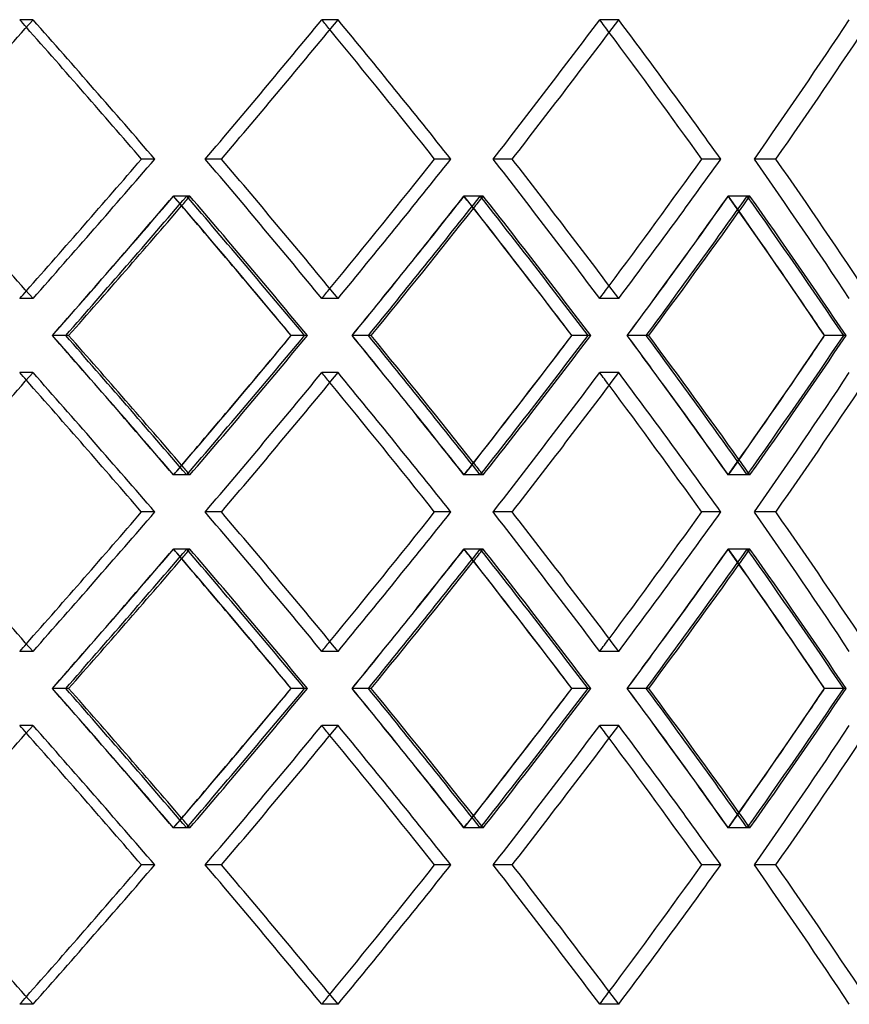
# Model space of a CAD drawing. Header units: millimetres. Extents: x -380 to 380, y -199 to 344.
# Tile 9 of 11: x 119 to 191, y 1 to 87. Entities that reach past the tile are written whole.
import ezdxf

# ---------------------------------------------------------------- set-up
doc = ezdxf.new("R2010")
doc.units = ezdxf.units.MM
doc.layers.add('HIDDEN', color=7, linetype='Continuous')
doc.layers.add('THICK', color=7, linetype='Continuous')

msp = doc.modelspace()

# ---------------------------------------------------------------- linework, layer by layer
at = {"layer": 'HIDDEN'}
for p, q in [((119.666, 86.769), (118.504, 86.769)), ((119.666, 86.769), (118.504, 86.769)), ((146.277, 86.769), (144.857, 86.769)), ((146.277, 86.769), (144.857, 86.769)), ((170.754, 86.769), (169.096, 86.769)), ((170.754, 86.769), (169.096, 86.769)), ((130.293, 74.617), (129.13, 74.617)), ((136.113, 74.617), (134.691, 74.617)), ((136.113, 74.617), (134.691, 74.617)), ((156.115, 74.617), (154.693, 74.617)), ((161.468, 74.617), (159.808, 74.617)), ((161.468, 74.617), (159.808, 74.617)), ((179.66, 74.617), (178, 74.617)), ((184.468, 74.617), (182.595, 74.617)), ((184.468, 74.617), (182.595, 74.617)), ((133.074, 71.386), (131.91, 71.386)), ((133.355, 71.386), (131.932, 71.386)), ((158.676, 71.386), (157.253, 71.386)), ((158.935, 71.386), (157.274, 71.386)), ((181.964, 71.386), (180.303, 71.386)), ((182.196, 71.386), (180.322, 71.386)), ((119.666, 62.464), (118.504, 62.464)), ((119.666, 62.464), (118.504, 62.464)), ((146.277, 62.464), (144.857, 62.464)), ((146.277, 62.464), (144.857, 62.464)), ((170.754, 62.464), (169.096, 62.464)), ((170.754, 62.464), (169.096, 62.464)), ((122.518, 59.233), (121.348, 59.233)), ((122.518, 59.233), (121.356, 59.233)), ((143.606, 59.233), (142.186, 59.233)), ((148.924, 59.233), (147.497, 59.233)), ((148.924, 59.233), (147.504, 59.233)), ((168.322, 59.233), (166.664, 59.233)), ((173.159, 59.233), (171.495, 59.233)), ((173.159, 59.233), (171.501, 59.233)), ((190.584, 59.233), (188.712, 59.233)), ((119.666, 56.002), (118.504, 56.002)), ((119.666, 56.002), (118.504, 56.002)), ((146.277, 56.002), (144.857, 56.002)), ((146.277, 56.002), (144.857, 56.002)), ((170.754, 56.002), (169.096, 56.002)), ((170.754, 56.002), (169.096, 56.002)), ((133.074, 47.081), (131.91, 47.081)), ((133.355, 47.081), (131.932, 47.081)), ((158.676, 47.081), (157.253, 47.081)), ((158.935, 47.081), (157.274, 47.081)), ((181.964, 47.081), (180.303, 47.081)), ((182.196, 47.081), (180.322, 47.081)), ((130.293, 43.85), (129.13, 43.85)), ((136.113, 43.85), (134.691, 43.85)), ((136.113, 43.85), (134.691, 43.85)), ((156.115, 43.85), (154.693, 43.85)), ((161.468, 43.85), (159.808, 43.85)), ((161.468, 43.85), (159.808, 43.85)), ((179.66, 43.85), (178, 43.85)), ((184.468, 43.85), (182.595, 43.85)), ((184.468, 43.85), (182.595, 43.85)), ((133.074, 40.619), (131.91, 40.619)), ((133.355, 40.619), (131.932, 40.619)), ((158.676, 40.619), (157.253, 40.619)), ((158.935, 40.619), (157.274, 40.619)), ((181.964, 40.619), (180.303, 40.619)), ((182.196, 40.619), (180.322, 40.619)), ((119.666, 31.698), (118.504, 31.698)), ((119.666, 31.698), (118.504, 31.698)), ((146.277, 31.698), (144.857, 31.698)), ((146.277, 31.698), (144.857, 31.698)), ((170.754, 31.698), (169.096, 31.698)), ((170.754, 31.698), (169.096, 31.698)), ((122.518, 28.467), (121.348, 28.467)), ((122.518, 28.467), (121.356, 28.467)), ((143.606, 28.467), (142.186, 28.467)), ((148.924, 28.467), (147.497, 28.467)), ((148.924, 28.467), (147.504, 28.467)), ((168.322, 28.467), (166.664, 28.467)), ((173.159, 28.467), (171.495, 28.467)), ((173.159, 28.467), (171.501, 28.467)), ((190.584, 28.467), (188.712, 28.467)), ((119.666, 25.236), (118.504, 25.236)), ((119.666, 25.236), (118.504, 25.236)), ((146.277, 25.236), (144.857, 25.236)), ((146.277, 25.236), (144.857, 25.236)), ((170.754, 25.236), (169.096, 25.236)), ((170.754, 25.236), (169.096, 25.236)), ((133.074, 16.314), (131.91, 16.314)), ((133.355, 16.314), (131.932, 16.314)), ((158.676, 16.314), (157.253, 16.314)), ((158.935, 16.314), (157.274, 16.314)), ((181.964, 16.314), (180.303, 16.314)), ((182.196, 16.314), (180.322, 16.314)), ((130.293, 13.083), (129.13, 13.083)), ((136.113, 13.083), (134.691, 13.083)), ((136.113, 13.083), (134.691, 13.083)), ((156.115, 13.083), (154.693, 13.083)), ((161.468, 13.083), (159.808, 13.083)), ((161.468, 13.083), (159.808, 13.083)), ((179.66, 13.083), (178, 13.083)), ((184.468, 13.083), (182.595, 13.083)), ((184.468, 13.083), (182.595, 13.083)), ((119.666, 0.931), (118.504, 0.931)), ((119.666, 0.931), (118.504, 0.931)), ((146.277, 0.931), (144.857, 0.931)), ((146.277, 0.931), (144.857, 0.931)), ((170.754, 0.931), (169.096, 0.931)), ((170.754, 0.931), (169.096, 0.931))]:
    msp.add_line(p, q, dxfattribs=at)
for centre, major_axis, ratio, start_param, end_param in [((0, 86.769), (247.59, -247.59), 0.246478, 1.326563, 1.329135), ((0, 86.769), (250.018, -250.018), 0.246478, 1.281925, 1.329135), ((0, 86.769), (243.454, 243.454), 0.311613, -1.316394, -1.26872), ((0, 86.769), (243.454, 243.454), 0.311613, -1.316394, -1.26872), ((0, 86.769), (243.454, -243.454), 0.311613, 1.265337, 1.26872), ((0, 86.769), (245.841, -245.841), 0.311613, 1.22151, 1.26872), ((0, 86.769), (238.429, 238.429), 0.37925, -1.255979, -1.208305), ((0, 86.769), (238.429, 238.429), 0.37925, -1.255979, -1.208305), ((0, 86.769), (238.429, -238.429), 0.37925, 1.203962, 1.208305), ((0, 86.769), (240.767, -240.767), 0.37925, 1.161094, 1.208305), ((0, 86.769), (232.534, 232.534), 0.450063, -1.195563, -1.14789), ((0, 86.769), (232.534, 232.534), 0.450063, -1.195563, -1.14789), ((0, 62.464), (250.018, 250.018), 0.246478, -1.329135, -1.281925), ((0, 62.464), (243.454, -243.454), 0.311613, 1.26872, 1.316394), ((0, 62.464), (243.454, -243.454), 0.311613, 1.26872, 1.316394), ((0, 62.464), (245.841, 245.841), 0.311613, -1.26872, -1.22151), ((0, 62.464), (238.429, -238.429), 0.37925, 1.208305, 1.255979), ((0, 62.464), (238.429, -238.429), 0.37925, 1.208305, 1.255979), ((0, 62.464), (240.767, 240.767), 0.37925, -1.208305, -1.161094), ((0, 62.464), (232.534, -232.534), 0.450063, 1.14789, 1.195563), ((0, 62.464), (232.534, -232.534), 0.450063, 1.14789, 1.195563), ((0, 86.769), (243.454, 243.454), 0.311613, -1.376914, -1.329084), ((0, 56.002), (247.59, 247.59), 0.246478, -1.316464, -1.268772), ((0, 86.769), (247.59, -247.59), 0.246478, 1.266105, 1.268772), ((0, 56.002), (243.454, -243.454), 0.311613, 1.28775, 1.329084), ((0, 86.769), (245.841, 245.841), 0.311613, -1.331777, -1.328497), ((0, 56.002), (245.841, -245.841), 0.311613, 1.281269, 1.328497), ((0, 86.769), (238.429, 238.429), 0.37925, -1.316498, -1.268668), ((0, 56.002), (243.454, 243.454), 0.311613, -1.256049, -1.208357), ((0, 86.769), (243.454, -243.454), 0.311613, 1.204813, 1.208357), ((0, 56.002), (238.429, -238.429), 0.37925, 1.227334, 1.268668), ((0, 86.769), (240.767, 240.767), 0.37925, -1.27223, -1.268082), ((0, 56.002), (240.767, -240.767), 0.37925, 1.220853, 1.268082), ((0, 86.769), (232.534, 232.534), 0.450063, -1.256083, -1.208253), ((0, 56.002), (238.429, 238.429), 0.37925, -1.195633, -1.147941), ((0, 86.769), (238.429, -238.429), 0.37925, 1.143337, 1.147941), ((0, 56.002), (232.534, -232.534), 0.450063, 1.166919, 1.208253), ((0, 86.769), (234.814, 234.814), 0.450063, -1.212867, -1.207666), ((0, 56.002), (234.814, -234.814), 0.450063, 1.160438, 1.207666), ((0, 62.464), (238.429, 238.429), 0.37925, -1.208305, -1.203962), ((0, 62.464), (247.59, 247.59), 0.246478, -1.329135, -1.326563), ((0, 62.464), (243.454, 243.454), 0.311613, -1.26872, -1.265337), ((0, 31.698), (243.454, -243.454), 0.311613, 1.329084, 1.376914), ((0, 62.464), (247.59, -247.59), 0.246478, 1.268772, 1.316464), ((0, 62.464), (245.841, 245.841), 0.311613, -1.328497, -1.281269), ((0, 31.698), (238.429, -238.429), 0.37925, 1.268668, 1.316498), ((0, 62.464), (243.454, -243.454), 0.311613, 1.208357, 1.256049), ((0, 62.464), (240.767, 240.767), 0.37925, -1.268082, -1.220853), ((0, 31.698), (232.534, -232.534), 0.450063, 1.208253, 1.256083), ((0, 62.464), (238.429, -238.429), 0.37925, 1.147941, 1.195633), ((0, 62.464), (234.814, 234.814), 0.450063, -1.207666, -1.160438), ((0, 62.464), (243.454, 243.454), 0.311613, -1.329084, -1.28775), ((0, 62.464), (238.429, 238.429), 0.37925, -1.268668, -1.227334), ((0, 62.464), (232.534, 232.534), 0.450063, -1.208253, -1.166919), ((0, 56.002), (247.59, -247.59), 0.246478, 1.326563, 1.329135), ((0, 56.002), (250.018, -250.018), 0.246478, 1.281925, 1.329135), ((0, 56.002), (243.454, 243.454), 0.311613, -1.316394, -1.26872), ((0, 56.002), (243.454, 243.454), 0.311613, -1.316394, -1.26872), ((0, 56.002), (243.454, -243.454), 0.311613, 1.265337, 1.26872), ((0, 56.002), (245.841, -245.841), 0.311613, 1.22151, 1.26872), ((0, 56.002), (238.429, 238.429), 0.37925, -1.255979, -1.208305), ((0, 56.002), (238.429, 238.429), 0.37925, -1.255979, -1.208305), ((0, 56.002), (238.429, -238.429), 0.37925, 1.203962, 1.208305), ((0, 56.002), (240.767, -240.767), 0.37925, 1.161094, 1.208305), ((0, 56.002), (232.534, 232.534), 0.450063, -1.195563, -1.14789), ((0, 56.002), (232.534, 232.534), 0.450063, -1.195563, -1.14789), ((0, 31.698), (240.767, -240.767), 0.37925, 1.268082, 1.27223), ((0, 31.698), (238.429, 238.429), 0.37925, -1.147941, -1.143337), ((0, 31.698), (234.814, -234.814), 0.450063, 1.207666, 1.212867), ((0, 31.698), (247.59, 247.59), 0.246478, -1.268772, -1.266105), ((0, 31.698), (245.841, -245.841), 0.311613, 1.328497, 1.331777), ((0, 31.698), (243.454, 243.454), 0.311613, -1.208357, -1.204813), ((0, 31.698), (250.018, 250.018), 0.246478, -1.329135, -1.281925), ((0, 31.698), (243.454, -243.454), 0.311613, 1.26872, 1.316394), ((0, 31.698), (243.454, -243.454), 0.311613, 1.26872, 1.316394), ((0, 31.698), (245.841, 245.841), 0.311613, -1.26872, -1.22151), ((0, 31.698), (238.429, -238.429), 0.37925, 1.208305, 1.255979), ((0, 31.698), (238.429, -238.429), 0.37925, 1.208305, 1.255979), ((0, 31.698), (240.767, 240.767), 0.37925, -1.208305, -1.161094), ((0, 31.698), (232.534, -232.534), 0.450063, 1.14789, 1.195563), ((0, 31.698), (232.534, -232.534), 0.450063, 1.14789, 1.195563), ((0, 56.002), (243.454, 243.454), 0.311613, -1.376914, -1.329084), ((0, 25.236), (247.59, 247.59), 0.246478, -1.316464, -1.268772), ((0, 56.002), (247.59, -247.59), 0.246478, 1.266105, 1.268772), ((0, 25.236), (243.454, -243.454), 0.311613, 1.28775, 1.329084), ((0, 56.002), (245.841, 245.841), 0.311613, -1.331777, -1.328497), ((0, 25.236), (245.841, -245.841), 0.311613, 1.281269, 1.328497), ((0, 56.002), (238.429, 238.429), 0.37925, -1.316498, -1.268668), ((0, 25.236), (243.454, 243.454), 0.311613, -1.256049, -1.208357), ((0, 56.002), (243.454, -243.454), 0.311613, 1.204813, 1.208357), ((0, 25.236), (238.429, -238.429), 0.37925, 1.227334, 1.268668), ((0, 56.002), (240.767, 240.767), 0.37925, -1.27223, -1.268082), ((0, 25.236), (240.767, -240.767), 0.37925, 1.220853, 1.268082), ((0, 56.002), (232.534, 232.534), 0.450063, -1.256083, -1.208253), ((0, 25.236), (238.429, 238.429), 0.37925, -1.195633, -1.147941), ((0, 56.002), (238.429, -238.429), 0.37925, 1.143337, 1.147941), ((0, 25.236), (232.534, -232.534), 0.450063, 1.166919, 1.208253), ((0, 56.002), (234.814, 234.814), 0.450063, -1.212867, -1.207666), ((0, 25.236), (234.814, -234.814), 0.450063, 1.160438, 1.207666), ((0, 31.698), (238.429, 238.429), 0.37925, -1.208305, -1.203962), ((0, 31.698), (247.59, 247.59), 0.246478, -1.329135, -1.326563), ((0, 31.698), (243.454, 243.454), 0.311613, -1.26872, -1.265337), ((0, 0.931), (243.454, -243.454), 0.311613, 1.329084, 1.376914), ((0, 31.698), (247.59, -247.59), 0.246478, 1.268772, 1.316464), ((0, 31.698), (245.841, 245.841), 0.311613, -1.328497, -1.281269), ((0, 0.931), (238.429, -238.429), 0.37925, 1.268668, 1.316498), ((0, 31.698), (243.454, -243.454), 0.311613, 1.208357, 1.256049), ((0, 31.698), (240.767, 240.767), 0.37925, -1.268082, -1.220853), ((0, 0.931), (232.534, -232.534), 0.450063, 1.208253, 1.256083), ((0, 31.698), (238.429, -238.429), 0.37925, 1.147941, 1.195633), ((0, 31.698), (234.814, 234.814), 0.450063, -1.207666, -1.160438), ((0, 31.698), (243.454, 243.454), 0.311613, -1.329084, -1.28775), ((0, 31.698), (238.429, 238.429), 0.37925, -1.268668, -1.227334), ((0, 31.698), (232.534, 232.534), 0.450063, -1.208253, -1.166919), ((0, 25.236), (247.59, -247.59), 0.246478, 1.326563, 1.329135), ((0, 25.236), (250.018, -250.018), 0.246478, 1.281925, 1.329135), ((0, 25.236), (243.454, 243.454), 0.311613, -1.316394, -1.26872), ((0, 25.236), (243.454, 243.454), 0.311613, -1.316394, -1.26872), ((0, 25.236), (243.454, -243.454), 0.311613, 1.265337, 1.26872), ((0, 25.236), (245.841, -245.841), 0.311613, 1.22151, 1.26872), ((0, 25.236), (238.429, 238.429), 0.37925, -1.255979, -1.208305), ((0, 25.236), (238.429, 238.429), 0.37925, -1.255979, -1.208305), ((0, 25.236), (238.429, -238.429), 0.37925, 1.203962, 1.208305), ((0, 25.236), (240.767, -240.767), 0.37925, 1.161094, 1.208305), ((0, 25.236), (232.534, 232.534), 0.450063, -1.195563, -1.14789), ((0, 25.236), (232.534, 232.534), 0.450063, -1.195563, -1.14789), ((0, 0.931), (243.454, 243.454), 0.311613, -1.208357, -1.204813), ((0, 0.931), (240.767, -240.767), 0.37925, 1.268082, 1.27223), ((0, 0.931), (238.429, 238.429), 0.37925, -1.147941, -1.143337), ((0, 0.931), (234.814, -234.814), 0.450063, 1.207666, 1.212867), ((0, 0.931), (247.59, 247.59), 0.246478, -1.268772, -1.266105), ((0, 0.931), (245.841, -245.841), 0.311613, 1.328497, 1.331777), ((0, 0.931), (250.018, 250.018), 0.246478, -1.329135, -1.281925), ((0, 0.931), (243.454, -243.454), 0.311613, 1.26872, 1.316394), ((0, 0.931), (243.454, -243.454), 0.311613, 1.26872, 1.316394), ((0, 0.931), (245.841, 245.841), 0.311613, -1.26872, -1.22151), ((0, 0.931), (238.429, -238.429), 0.37925, 1.208305, 1.255979), ((0, 0.931), (238.429, -238.429), 0.37925, 1.208305, 1.255979), ((0, 0.931), (240.767, 240.767), 0.37925, -1.208305, -1.161094), ((0, 0.931), (232.534, -232.534), 0.450063, 1.14789, 1.195563), ((0, 0.931), (232.534, -232.534), 0.450063, 1.14789, 1.195563), ((0, 0.931), (243.454, 243.454), 0.311613, -1.26872, -1.265337), ((0, 0.931), (238.429, 238.429), 0.37925, -1.208305, -1.203962), ((0, 0.931), (247.59, 247.59), 0.246478, -1.329135, -1.326563)]:
    msp.add_ellipse(centre, major_axis=major_axis, ratio=ratio, start_param=start_param, end_param=end_param, dxfattribs=at)
at = {"layer": 'THICK'}
for p, q in [((130.293, 74.617), (129.13, 74.617)), ((156.115, 74.617), (154.693, 74.617)), ((179.66, 74.617), (178, 74.617)), ((122.777, 59.233), (122.518, 59.233)), ((143.362, 59.233), (142.193, 59.233)), ((149.164, 59.233), (148.924, 59.233)), ((168.099, 59.233), (166.671, 59.233)), ((173.377, 59.233), (173.159, 59.233)), ((190.386, 59.233), (188.718, 59.233)), ((130.293, 43.85), (129.13, 43.85)), ((156.115, 43.85), (154.693, 43.85)), ((179.66, 43.85), (178, 43.85)), ((122.777, 28.467), (122.518, 28.467)), ((143.362, 28.467), (142.193, 28.467)), ((149.164, 28.467), (148.924, 28.467)), ((168.099, 28.467), (166.671, 28.467)), ((173.377, 28.467), (173.159, 28.467)), ((190.386, 28.467), (188.718, 28.467)), ((130.293, 13.083), (129.13, 13.083)), ((156.115, 13.083), (154.693, 13.083)), ((179.66, 13.083), (178, 13.083))]:
    msp.add_line(p, q, dxfattribs=at)
for centre, major_axis, ratio, start_param, end_param in [((0, 86.769), (250.018, 250.018), 0.246478, -1.376346, -1.329135), ((0, 86.769), (250.018, -250.018), 0.246478, 1.281925, 1.329135), ((0, 86.769), (245.841, 245.841), 0.311613, -1.315931, -1.26872), ((0, 86.769), (245.841, -245.841), 0.311613, 1.22151, 1.26872), ((0, 86.769), (240.767, 240.767), 0.37925, -1.255515, -1.208305), ((0, 86.769), (240.767, -240.767), 0.37925, 1.161094, 1.208305), ((0, 86.769), (234.814, 234.814), 0.450063, -1.1951, -1.14789), ((0, 86.769), (247.59, -247.59), 0.246478, 1.281462, 1.326563), ((0, 86.769), (243.454, -243.454), 0.311613, 1.221046, 1.265337), ((0, 86.769), (238.429, -238.429), 0.37925, 1.160631, 1.203962), ((0, 62.464), (250.018, -250.018), 0.246478, 1.329135, 1.376346), ((0, 62.464), (247.59, 247.59), 0.246478, -1.326563, -1.281462), ((0, 62.464), (250.018, 250.018), 0.246478, -1.329135, -1.281925), ((0, 62.464), (245.841, -245.841), 0.311613, 1.26872, 1.315931), ((0, 62.464), (243.454, 243.454), 0.311613, -1.265337, -1.221046), ((0, 62.464), (245.841, 245.841), 0.311613, -1.26872, -1.22151), ((0, 62.464), (240.767, -240.767), 0.37925, 1.208305, 1.255515), ((0, 62.464), (238.429, 238.429), 0.37925, -1.203962, -1.160631), ((0, 62.464), (240.767, 240.767), 0.37925, -1.208305, -1.161094), ((0, 62.464), (234.814, -234.814), 0.450063, 1.14789, 1.1951), ((0, 56.002), (250.018, 250.018), 0.246478, -1.316587, -1.269359), ((0, 86.769), (250.018, -250.018), 0.246478, 1.221996, 1.269359), ((0, 56.002), (245.841, 245.841), 0.311613, -1.256172, -1.208943), ((0, 86.769), (245.841, -245.841), 0.311613, 1.161581, 1.208943), ((0, 56.002), (240.767, 240.767), 0.37925, -1.195756, -1.148528), ((0, 86.769), (240.767, -240.767), 0.37925, 1.101166, 1.148528), ((0, 86.769), (245.841, 245.841), 0.311613, -1.375859, -1.331777), ((0, 86.769), (247.59, -247.59), 0.246478, 1.220942, 1.266105), ((0, 86.769), (243.454, -243.454), 0.311613, 1.160527, 1.204813), ((0, 86.769), (240.767, 240.767), 0.37925, -1.315444, -1.27223), ((0, 86.769), (234.814, 234.814), 0.450063, -1.255029, -1.212867), ((0, 86.769), (238.429, -238.429), 0.37925, 1.100111, 1.143337), ((0, 56.002), (243.454, -243.454), 0.311613, 1.281392, 1.28775), ((0, 56.002), (238.429, -238.429), 0.37925, 1.220976, 1.227334), ((0, 56.002), (232.534, -232.534), 0.450063, 1.160561, 1.166919), ((0, 62.464), (250.018, -250.018), 0.246478, 1.269359, 1.316587), ((0, 31.698), (245.841, -245.841), 0.311613, 1.331777, 1.375859), ((0, 31.698), (247.59, 247.59), 0.246478, -1.266105, -1.220942), ((0, 31.698), (250.018, 250.018), 0.246478, -1.269359, -1.221996), ((0, 62.464), (243.454, 243.454), 0.311613, -1.28775, -1.281392), ((0, 62.464), (245.841, -245.841), 0.311613, 1.208943, 1.256172), ((0, 31.698), (240.767, -240.767), 0.37925, 1.27223, 1.315444), ((0, 31.698), (243.454, 243.454), 0.311613, -1.204813, -1.160527), ((0, 31.698), (245.841, 245.841), 0.311613, -1.208943, -1.161581), ((0, 62.464), (238.429, 238.429), 0.37925, -1.227334, -1.220976), ((0, 62.464), (240.767, -240.767), 0.37925, 1.148528, 1.195756), ((0, 31.698), (234.814, -234.814), 0.450063, 1.212867, 1.255029), ((0, 31.698), (238.429, 238.429), 0.37925, -1.143337, -1.100111), ((0, 31.698), (240.767, 240.767), 0.37925, -1.148528, -1.101166), ((0, 62.464), (232.534, 232.534), 0.450063, -1.166919, -1.160561), ((0, 56.002), (250.018, 250.018), 0.246478, -1.376346, -1.329135), ((0, 56.002), (250.018, -250.018), 0.246478, 1.281925, 1.329135), ((0, 56.002), (245.841, 245.841), 0.311613, -1.315931, -1.26872), ((0, 56.002), (245.841, -245.841), 0.311613, 1.22151, 1.26872), ((0, 56.002), (240.767, 240.767), 0.37925, -1.255515, -1.208305), ((0, 56.002), (240.767, -240.767), 0.37925, 1.161094, 1.208305), ((0, 56.002), (234.814, 234.814), 0.450063, -1.1951, -1.14789), ((0, 56.002), (247.59, -247.59), 0.246478, 1.281462, 1.326563), ((0, 56.002), (243.454, -243.454), 0.311613, 1.221046, 1.265337), ((0, 56.002), (238.429, -238.429), 0.37925, 1.160631, 1.203962), ((0, 31.698), (250.018, -250.018), 0.246478, 1.329135, 1.376346), ((0, 31.698), (247.59, 247.59), 0.246478, -1.326563, -1.281462), ((0, 31.698), (250.018, 250.018), 0.246478, -1.329135, -1.281925), ((0, 31.698), (245.841, -245.841), 0.311613, 1.26872, 1.315931), ((0, 31.698), (243.454, 243.454), 0.311613, -1.265337, -1.221046), ((0, 31.698), (245.841, 245.841), 0.311613, -1.26872, -1.22151), ((0, 31.698), (240.767, -240.767), 0.37925, 1.208305, 1.255515), ((0, 31.698), (238.429, 238.429), 0.37925, -1.203962, -1.160631), ((0, 31.698), (240.767, 240.767), 0.37925, -1.208305, -1.161094), ((0, 31.698), (234.814, -234.814), 0.450063, 1.14789, 1.1951), ((0, 25.236), (250.018, 250.018), 0.246478, -1.316587, -1.269359), ((0, 56.002), (250.018, -250.018), 0.246478, 1.221996, 1.269359), ((0, 25.236), (245.841, 245.841), 0.311613, -1.256172, -1.208943), ((0, 56.002), (245.841, -245.841), 0.311613, 1.161581, 1.208943), ((0, 25.236), (240.767, 240.767), 0.37925, -1.195756, -1.148528), ((0, 56.002), (240.767, -240.767), 0.37925, 1.101166, 1.148528), ((0, 56.002), (245.841, 245.841), 0.311613, -1.375859, -1.331777), ((0, 56.002), (247.59, -247.59), 0.246478, 1.220942, 1.266105), ((0, 56.002), (240.767, 240.767), 0.37925, -1.315444, -1.27223), ((0, 56.002), (243.454, -243.454), 0.311613, 1.160527, 1.204813), ((0, 56.002), (234.814, 234.814), 0.450063, -1.255029, -1.212867), ((0, 56.002), (238.429, -238.429), 0.37925, 1.100111, 1.143337), ((0, 25.236), (243.454, -243.454), 0.311613, 1.281392, 1.28775), ((0, 25.236), (238.429, -238.429), 0.37925, 1.220976, 1.227334), ((0, 25.236), (232.534, -232.534), 0.450063, 1.160561, 1.166919), ((0, 31.698), (250.018, -250.018), 0.246478, 1.269359, 1.316587), ((0, 0.931), (245.841, -245.841), 0.311613, 1.331777, 1.375859), ((0, 0.931), (247.59, 247.59), 0.246478, -1.266105, -1.220942), ((0, 0.931), (250.018, 250.018), 0.246478, -1.269359, -1.221996), ((0, 31.698), (243.454, 243.454), 0.311613, -1.28775, -1.281392), ((0, 31.698), (245.841, -245.841), 0.311613, 1.208943, 1.256172), ((0, 0.931), (240.767, -240.767), 0.37925, 1.27223, 1.315444), ((0, 0.931), (243.454, 243.454), 0.311613, -1.204813, -1.160527), ((0, 0.931), (245.841, 245.841), 0.311613, -1.208943, -1.161581), ((0, 31.698), (238.429, 238.429), 0.37925, -1.227334, -1.220976), ((0, 31.698), (240.767, -240.767), 0.37925, 1.148528, 1.195756), ((0, 0.931), (234.814, -234.814), 0.450063, 1.212867, 1.255029), ((0, 0.931), (238.429, 238.429), 0.37925, -1.143337, -1.100111), ((0, 0.931), (240.767, 240.767), 0.37925, -1.148528, -1.101166), ((0, 31.698), (232.534, 232.534), 0.450063, -1.166919, -1.160561), ((0, 25.236), (250.018, 250.018), 0.246478, -1.376346, -1.329135), ((0, 25.236), (250.018, -250.018), 0.246478, 1.281925, 1.329135), ((0, 25.236), (245.841, 245.841), 0.311613, -1.315931, -1.26872), ((0, 25.236), (245.841, -245.841), 0.311613, 1.22151, 1.26872), ((0, 25.236), (240.767, 240.767), 0.37925, -1.255515, -1.208305), ((0, 25.236), (240.767, -240.767), 0.37925, 1.161094, 1.208305), ((0, 25.236), (234.814, 234.814), 0.450063, -1.1951, -1.14789), ((0, 25.236), (247.59, -247.59), 0.246478, 1.281462, 1.326563), ((0, 25.236), (243.454, -243.454), 0.311613, 1.221046, 1.265337), ((0, 25.236), (238.429, -238.429), 0.37925, 1.160631, 1.203962), ((0, 0.931), (250.018, -250.018), 0.246478, 1.329135, 1.376346), ((0, 0.931), (247.59, 247.59), 0.246478, -1.326563, -1.281462), ((0, 0.931), (250.018, 250.018), 0.246478, -1.329135, -1.281925), ((0, 0.931), (245.841, -245.841), 0.311613, 1.26872, 1.315931), ((0, 0.931), (243.454, 243.454), 0.311613, -1.265337, -1.221046), ((0, 0.931), (245.841, 245.841), 0.311613, -1.26872, -1.22151), ((0, 0.931), (240.767, -240.767), 0.37925, 1.208305, 1.255515), ((0, 0.931), (238.429, 238.429), 0.37925, -1.203962, -1.160631), ((0, 0.931), (240.767, 240.767), 0.37925, -1.208305, -1.161094), ((0, 0.931), (234.814, -234.814), 0.450063, 1.14789, 1.1951)]:
    msp.add_ellipse(centre, major_axis=major_axis, ratio=ratio, start_param=start_param, end_param=end_param, dxfattribs=at)

doc.saveas('drawing.dxf')
